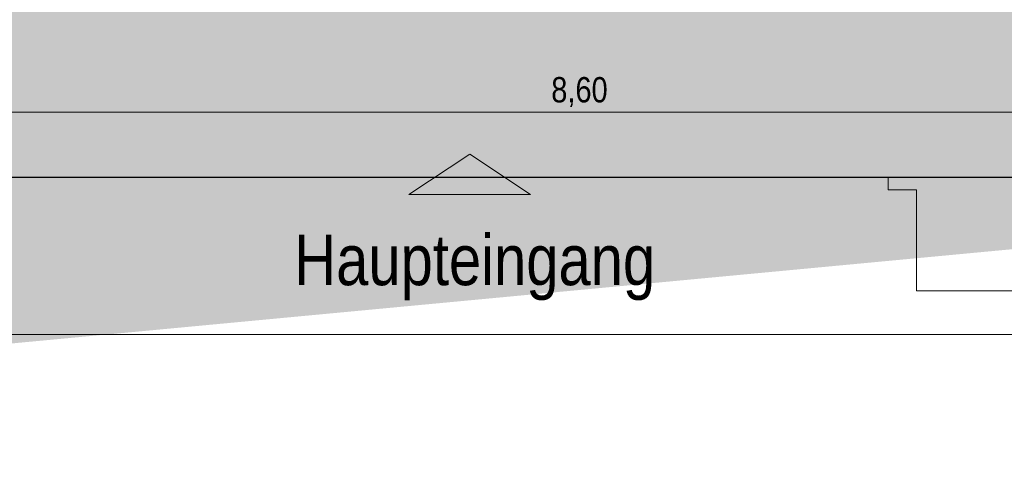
# Model space of a CAD drawing. Header units: metres. Extents: x -58265 to 590738, y -55036 to 35250.
# Tile 92 of 160: x 555788 to 560654, y -53083 to -50896. Entities that reach past the tile are written whole.
import ezdxf

# ---------------------------------------------------------------- set-up
doc = ezdxf.new("R2010")
doc.units = ezdxf.units.M
doc.header["$LTSCALE"] = 0.05
for name, color, linetype in [('Ansicht Süd_3_A_1_Decken_Roh', 7, 'Continuous'), ('Ansicht Süd_3_A_1_Schraffuren', 7, 'Continuous'), ('Ansicht Süd_3_A_1_Wände_Außen', 7, 'Continuous'), ('Ansicht Süd_3_A_4_Bemaßung_100', 7, 'Continuous'), ('Ansicht Süd_3_A_4_Etiketten_allgemein_100_50', 7, 'Continuous')]:
    doc.layers.add(name, color=color, linetype=linetype)
doc.styles.add('ERSTELLTER_STIL_2', font='txt')

msp = doc.modelspace()

# ---------------------------------------------------------------- hatches: boundary and pattern name
at = {"layer": 'Ansicht Süd_3_A_1_Schraffuren', "linetype": 'Continuous', "lineweight": 15}
for points in [[(556844.3, -50836.1), (556250.4, -51676.1), (562640.9, -51676.1), (562640.9, -50628.9), (562560.1, -50628.9), (562560.1, -50626.1), (562560.1, -50628.9), (560685.9, -50628.9), (560685.9, -50686.1), (560275.9, -50686.1), (560275.9, -50836.1)], [(557712.3, -51760.4), (558312.3, -51760.4), (558012.3, -51560.4)]]:
    msp.add_hatch(color=7, dxfattribs=at).paths.add_polyline_path(points)
at = {"layer": 'Ansicht Süd_3_A_1_Schraffuren', "linetype": 'Continuous', "lineweight": 18}
msp.add_hatch(color=9, dxfattribs=at).paths.add_polyline_path([(514049.5, -50686.1), (514049.5, -51551.1), (522644.4, -52952.6), (535804.2, -51713.8), (549514.4, -53082.8), (561141.9, -51988), (569574.8, -52564.9), (581633.5, -51759.6), (586181.4, -52952.6), (590713.8, -51299.2), (590713.8, -50686.1)])

# ---------------------------------------------------------------- linework, layer by layer
at = {"layer": 'Ansicht Süd_3_A_1_Decken_Roh', "color": 253, "linetype": 'Continuous', "lineweight": 18}
for q in [(560220.9, -51736.1), (563560.9, -52236.1)]:
    msp.add_line((560220.9, -52236.1), q, dxfattribs=at)
at = {"layer": 'Ansicht Süd_3_A_1_Wände_Außen', "color": 7, "linetype": 'Continuous', "lineweight": 25}
msp.add_line((562640.9, -51676.1), (555485.9, -51676.1), dxfattribs=at)
at = {"layer": 'Ansicht Süd_3_A_1_Wände_Außen', "color": 253, "linetype": 'Continuous', "lineweight": 18}
for p in [(560080.9, -51676.1), (560220.9, -51736.1)]:
    msp.add_line(p, (560080.9, -51736.1), dxfattribs=at)
at = {"layer": 'Ansicht Süd_3_A_4_Bemaßung_100', "color": 7, "linetype": 'Continuous', "lineweight": 15}
for p, q in [((554260.9, -51353.2), (562860.9, -51353.2)), ((519860.9, -52452.1), (583560.9, -52452.1))]:
    msp.add_line(p, q, dxfattribs=at)
at = {"layer": 'Ansicht Süd_3_A_4_Etiketten_allgemein_100_50', "color": 7, "linetype": 'Continuous', "lineweight": 15}
for p, q in [((557712.3, -51760.4), (558012.3, -51560.4)), ((558312.3, -51760.4), (558012.3, -51560.4)), ((557712.3, -51760.4), (558312.3, -51760.4))]:
    msp.add_line(p, q, dxfattribs=at)

# ---------------------------------------------------------------- texts
at = {"layer": 'Ansicht Süd_3_A_4_Bemaßung_100', "color": 7, "linetype": 'Continuous', "lineweight": 20, "insert": (558415.5, -51328.2), "char_height": 125, "width": 290.691, "attachment_point": 7, "style": 'ERSTELLTER_STIL_2'}
msp.add_mtext('\\A1;{\\pql;\\fSwis721 Cn BT|b0|i0|c0|p0;\\W1.000000;8,60}', dxfattribs=at)
at = {"layer": 'Ansicht Süd_3_A_4_Etiketten_allgemein_100_50', "color": 7, "linetype": 'Continuous', "lineweight": 15, "insert": (557145.7, -52120.5), "char_height": 250, "attachment_point": 4, "style": 'ERSTELLTER_STIL_2'}
msp.add_mtext('\\A1;{\\pql;\\fSwis721 Cn BT|b0|i0|c0|p0;\\W1.000000;Haupteingang}', dxfattribs=at)

doc.saveas('drawing.dxf')
